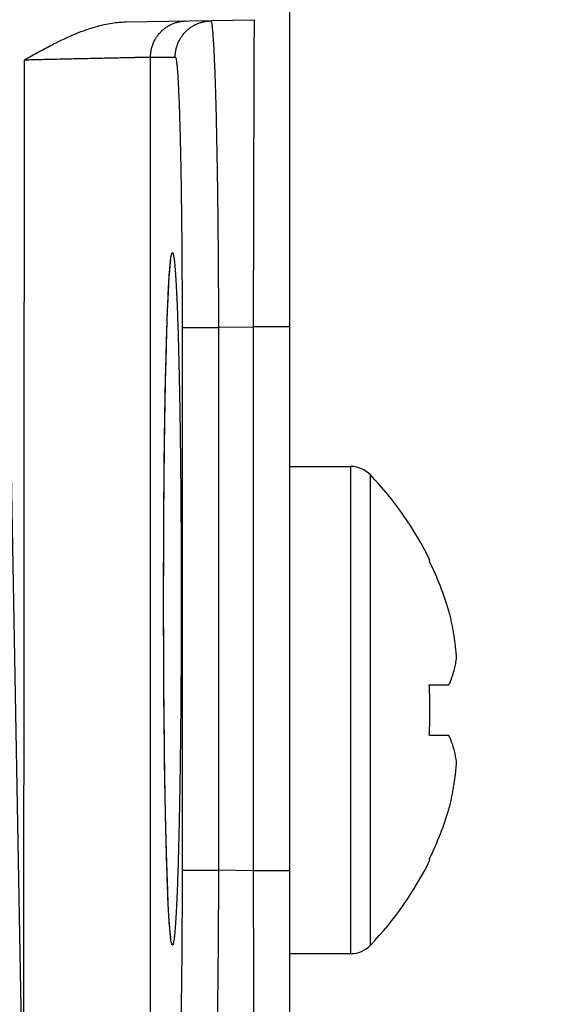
# Model space of a CAD drawing. Header units: inches. Extents: x 0 to 34, y 0 to 22.
# Tile 8 of 38: x 7.697 to 7.996, y 4.413 to 4.959. Entities that reach past the tile are written whole.
import ezdxf

# ---------------------------------------------------------------- set-up
doc = ezdxf.new("R2010")
doc.units = ezdxf.units.IN
doc.header["$LTSCALE"] = 1.87
doc.header["$MEASUREMENT"] = 0
doc.layers.get('0').update_dxf_attribs({"linetype": 'CONTINUOUS'})
doc.layers.add('DIMENSIONS', color=7, linetype='CONTINUOUS')
doc.styles.get("Standard").update_dxf_attribs({"font": 'txt', "width": 0.8})
doc.dimstyles.new('DIMSTYLE_1', dxfattribs={"dimtxt": 0.125, "dimasz": 0.18, "dimexe": 0.18, "dimexo": 0.0625, "dimgap": 0.09, "dimtad": 0, "dimtih": 1, "dimtoh": 1, "dimdec": 3, "dimzin": 4, "dimdsep": 46, "dimtxsty": 'STANDARD', "dimblk": '_FILLED', "dimblk1": '_FILLED', "dimblk2": '_FILLED', "dimcen": 0.09, "dimadec": 0, "dimazin": 0, "dimtp": 0.01, "dimtm": 0.01, "dimtfac": 1, "dimtdec": 3, "dimtofl": 0, "dimtmove": 0, "dimatfit": 3, "dimldrblk": '_FILLED', "dimfxl": 1, "dimtolj": 1, "dimtzin": 4, "dimarcsym": 0})

# ---------------------------------------------------------------- blocks, each defined once
blk = doc.blocks.new('_FILLED')
at = {"color": 0, "linetype": 'BYBLOCK'}
blk.add_solid([(0, 0), (-1, 0.1736111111), (-1, -0.1736111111)], dxfattribs=at)
blk = doc.blocks.new('*D2')
at = {"layer": 'DIMENSIONS', "color": 2, "linetype": 'CONTINUOUS'}
for p, q in [((7.8670761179, 5.2792341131), (9.5641862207, 5.2792341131)), ((9.4391862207, 5.2792341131), (9.4391862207, 4.7310360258)), ((9.4391862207, 3.9547065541), (9.4391862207, 4.4810360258)), ((7.6977421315, 3.9547065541), (9.5641862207, 3.9547065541))]:
    blk.add_line(p, q, dxfattribs=at)
at = {"layer": 'DIMENSIONS', "color": 2, "linetype": 'CONTINUOUS', "xscale": 0.18, "yscale": 0.18, "zscale": 0.18}
for p, rotation in [((9.4391862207, 5.2792341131), 90), ((9.4391862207, 3.9547065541), 270)]:
    blk.add_blockref('_FILLED', p, dxfattribs=dict(at, rotation=rotation))
at = {"layer": 'DIMENSIONS', "color": 2, "linetype": 'CONTINUOUS', "width": 0.8}
for s, p in [('[', (9.4016862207, 4.5435360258)), (']', (10.0016862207, 4.5435360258)), ('1.325', (8.7766862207, 4.5435360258)), ('33.64', (9.5016862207, 4.5435360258))]:
    blk.add_text(s, height=0.125, dxfattribs=at).set_placement(p)

msp = doc.modelspace()

# ---------------------------------------------------------------- linework, layer by layer
at = {"color": 7, "linetype": 'CONTINUOUS'}
for p, q in [((7.8466950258, 4.978334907), (7.8466950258, 4.297104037)), ((7.7559189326, 4.9576540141), (7.8270439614, 4.9588951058)), ((7.6993708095, 4.3388254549), (7.6997313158, 4.9366904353)), ((7.7696875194, 4.9382100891), (7.7833326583, 4.9382100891)), ((7.7696875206, 4.3375179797), (7.7696875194, 4.9382100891)), ((7.7797082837, 4.8111823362), (7.7798512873, 4.8136769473)), ((7.7798512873, 4.8136769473), (7.7799914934, 4.8159093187)), ((7.7799914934, 4.8159093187), (7.7801281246, 4.8178874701)), ((7.7793429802, 4.8037553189), (7.7795631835, 4.8084186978)), ((7.7795631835, 4.8084186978), (7.7797082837, 4.8111823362)), ((7.779121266, 4.7984499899), (7.7793429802, 4.8037553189)), ((7.6993708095, 4.3388254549), (7.6909602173, 4.7997332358)), ((7.7788988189, 4.7924572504), (7.779121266, 4.7984499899)), ((7.7786765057, 4.7857198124), (7.7788988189, 4.7924572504)), ((7.7871408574, 4.7882329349), (7.8072932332, 4.7882329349)), ((7.7871408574, 4.7882329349), (7.7871408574, 4.4874951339)), ((7.8265362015, 4.788560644), (7.8072932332, 4.7882329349)), ((7.8072932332, 4.7882329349), (7.8072932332, 4.487495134)), ((7.8466950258, 4.7885687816), (7.8265362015, 4.7885687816)), ((7.8265362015, 4.788560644), (7.8265362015, 4.4871783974)), ((7.778456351, 4.7781785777), (7.7786765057, 4.7857198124)), ((7.7782403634, 4.7697693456), (7.778456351, 4.7781785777)), ((7.7780299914, 4.7604243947), (7.7782403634, 4.7697693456)), ((7.7778263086, 4.7500768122), (7.7780299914, 4.7604243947)), ((7.7776321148, 4.7386648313), (7.7778263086, 4.7500768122)), ((7.7774509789, 4.7261181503), (7.7776321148, 4.7386648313)), ((7.7772868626, 4.7123682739), (7.7774509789, 4.7261181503)), ((7.7771890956, 4.7025001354), (7.7772868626, 4.7123682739)), ((7.8466950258, 4.7112341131), (7.8806450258, 4.7112341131)), ((7.8806450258, 4.4412341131), (7.8806450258, 4.7112341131)), ((7.8914996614, 4.4458814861), (7.8914996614, 4.7065867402)), ((7.7771023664, 4.6920424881), (7.7771890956, 4.7025001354)), ((7.7770283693, 4.6809736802), (7.7771023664, 4.6920424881)), ((7.7769690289, 4.6692778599), (7.7770283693, 4.6809736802)), ((7.7769269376, 4.6569483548), (7.7769690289, 4.6692778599)), ((7.7769052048, 4.6439894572), (7.7769269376, 4.6569483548)), ((7.7769068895, 4.6299750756), (7.7769052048, 4.6439894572)), ((7.7769410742, 4.6138852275), (7.7769068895, 4.6299750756)), ((7.7770055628, 4.5988140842), (7.7769410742, 4.6138852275)), ((7.7770946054, 4.5847408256), (7.7770055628, 4.5988140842)), ((7.9244800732, 4.5902341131), (7.9349662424, 4.5902341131)), ((7.7772040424, 4.5716210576), (7.7770946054, 4.5847408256)), ((7.7773307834, 4.5593961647), (7.7772040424, 4.5716210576)), ((7.7774721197, 4.5480220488), (7.7773307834, 4.5593961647)), ((7.9349662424, 4.5622341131), (7.9244800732, 4.5622341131)), ((7.7776249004, 4.5375139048), (7.7774721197, 4.5480220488)), ((7.7777857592, 4.5278866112), (7.7776249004, 4.5375139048)), ((7.7779512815, 4.5191367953), (7.7777857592, 4.5278866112)), ((7.7781191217, 4.5112042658), (7.7779512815, 4.5191367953)), ((7.7782883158, 4.504005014), (7.7781191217, 4.5112042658)), ((7.7784588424, 4.4974603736), (7.7782883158, 4.504005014)), ((7.7786305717, 4.4914996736), (7.7784588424, 4.4974603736)), ((7.7788033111, 4.4860592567), (7.7786305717, 4.4914996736)), ((7.7789768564, 4.4810834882), (7.7788033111, 4.4860592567)), ((7.7871408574, 4.4874951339), (7.8072932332, 4.4874951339)), ((7.8265362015, 4.4871783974), (7.8072932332, 4.487495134)), ((7.8466950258, 4.4871592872), (7.8265362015, 4.4871592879)), ((7.7791505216, 4.4765408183), (7.7789768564, 4.4810834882)), ((7.7793234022, 4.4724182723), (7.7791505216, 4.4765408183)), ((7.7794946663, 4.4687020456), (7.7793234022, 4.4724182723)), ((7.7796634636, 4.465377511), (7.7794946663, 4.4687020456)), ((7.7798288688, 4.4624299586), (7.7796634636, 4.465377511)), ((7.779989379, 4.4598516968), (7.7798288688, 4.4624299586)), ((7.7801429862, 4.4576364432), (7.779989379, 4.4598516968)), ((7.7802875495, 4.4557710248), (7.7801429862, 4.4576364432)), ((7.8466950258, 4.4412341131), (7.8806450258, 4.4412341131))]:
    msp.add_line(p, q, dxfattribs=at)
for points in [[(7.7801281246, 4.8178874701), (7.7802602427, 4.8196197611), (7.7803242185, 4.8203957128), (7.7803864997, 4.8211119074), (7.7804468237, 4.8217686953), (7.7805049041, 4.8223665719), (7.7805604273, 4.8229061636), (7.7806130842, 4.823388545), (7.7806626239, 4.8238156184), (7.7807087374, 4.8241890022), (7.7807510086, 4.82450977), (7.7807888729, 4.8247783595), (7.7808215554, 4.824994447), (7.7808479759, 4.8251567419), (7.7808665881, 4.8252626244), (7.7808696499, 4.8252791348)], [(7.7808758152, 4.450417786), (7.7808754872, 4.4504194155), (7.7808663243, 4.450467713), (7.7808467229, 4.4505795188), (7.7808187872, 4.4507519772), (7.7807841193, 4.4509829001), (7.7807439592, 4.4512705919), (7.7806992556, 4.4516139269), (7.7806505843, 4.452013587), (7.7805982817, 4.4524717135), (7.7805425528, 4.452991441), (7.7804835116, 4.4535768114), (7.7804212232, 4.4542325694), (7.7803558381, 4.4549627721), (7.7802875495, 4.4557710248)]]:
    msp.add_lwpolyline(points, dxfattribs=at)
for centre, radius, start, end in [((7.8806450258, 4.6962341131), 0.015, 43.643973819, 90), ((7.7548261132, 4.5762341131), 0.1888689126, 26.0693198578, 43.643973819), ((7.7548261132, 4.5762341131), 0.1883493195, 16.9783668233, 25.7443560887), ((7.7548261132, 4.5762341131), 0.1883493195, 334.2556439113, 343.0216331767), ((7.7548261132, 4.5762341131), 0.1888689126, 316.356026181, 333.9306801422), ((7.8806450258, 4.4562341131), 0.015, 270, 316.356026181)]:
    msp.add_arc(centre, radius, start, end, dxfattribs=at)
for points, knots in [([(7.6997313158, 4.9366904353), (7.7023850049, 4.9381660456), (7.7074734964, 4.94100249), (7.7148540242, 4.9449440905), (7.7216911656, 4.9483167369), (7.7279877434, 4.9510968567), (7.7337500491, 4.9532993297), (7.7389974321, 4.9549732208), (7.7437745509, 4.9561871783), (7.7481345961, 4.957008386), (7.7521359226, 4.957495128), (7.7546937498, 4.9576327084), (7.7559189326, 4.9576540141)], [0, 0, 0, 0, 0.1503809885, 0.2885228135, 0.414351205, 0.5278701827, 0.6292911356, 0.7197279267, 0.8005034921, 0.8732539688, 0.9393115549, 1, 1, 1, 1]), ([(7.769687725, 4.9382100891), (7.769687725, 4.9388570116), (7.7697505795, 4.9401517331), (7.770032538, 4.9420748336), (7.7704995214, 4.9439617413), (7.771147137, 4.9457944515), (7.7719692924, 4.9475557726), (7.7729582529, 4.9492291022), (7.7741047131, 4.9507986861), (7.7753978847, 4.952249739), (7.7768255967, 4.9535685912), (7.7783744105, 4.9547428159), (7.7800297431, 4.9557613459), (7.7817760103, 4.9566145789), (7.7835967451, 4.9572944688), (7.7854748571, 4.9577946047), (7.7873924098, 4.9581102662), (7.7886856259, 4.958195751), (7.7893323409, 4.958207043)], [0, 0, 0, 0, 0.062505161, 0.1250101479, 0.1875147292, 0.2500187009, 0.3125218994, 0.3750242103, 0.4375255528, 0.500025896, 0.5625252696, 0.6250237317, 0.6875213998, 0.7500183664, 0.8125146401, 0.8750102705, 0.9375053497, 1, 1, 1, 1]), ([(7.7833326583, 4.9382100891), (7.7833326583, 4.9388570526), (7.7833955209, 4.9401518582), (7.7836775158, 4.9420750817), (7.7841445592, 4.9439621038), (7.7847922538, 4.9457949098), (7.7856145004, 4.9475562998), (7.7866035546, 4.9492296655), (7.7877501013, 4.9507992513), (7.7890433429, 4.9522502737), (7.7904710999, 4.9535690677), (7.7920199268, 4.9547432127), (7.7936752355, 4.9557616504), (7.7954214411, 4.9566147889), (7.7972420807, 4.9572945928), (7.7991200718, 4.9577946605), (7.8010374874, 4.9581102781), (7.8023306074, 4.9581957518), (7.8029772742, 4.958207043)], [0, 0, 0, 0, 0.0625091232, 0.1250182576, 0.1875269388, 0.25003473, 0.3125412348, 0.3750461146, 0.4375491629, 0.5000502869, 0.5625494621, 0.6250467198, 0.6875421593, 0.7500359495, 0.8125283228, 0.875019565, 0.9375100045, 1, 1, 1, 1]), ([(7.8029772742, 4.958207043), (7.8030934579, 4.9582063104), (7.8032920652, 4.9577340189), (7.8034628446, 4.9570039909), (7.8036860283, 4.9556151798), (7.8038940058, 4.9537751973), (7.8041115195, 4.9513850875), (7.8043249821, 4.9484943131), (7.8045373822, 4.945096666), (7.8047461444, 4.9412087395), (7.8049509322, 4.9368413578), (7.8051508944, 4.9320091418), (7.8053453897, 4.926727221), (7.8055337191, 4.9210121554), (7.8057151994, 4.914881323), (7.8058893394, 4.9083529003), (7.8060556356, 4.9014458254), (7.8062135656, 4.894180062), (7.8063625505, 4.8865771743), (7.8065020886, 4.8786606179), (7.8066317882, 4.8704557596), (7.8067512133, 4.8619892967), (7.8068599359, 4.8532887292), (7.8069575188, 4.8443820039), (7.8070436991, 4.835297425), (7.807118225, 4.8260637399), (7.8071808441, 4.8167101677), (7.8072313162, 4.8072666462), (7.8072694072, 4.7977641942), (7.8072867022, 4.7914130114), (7.8072932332, 4.7882329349)], [0, 0, 0, 0, 0.0020481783, 0.006943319, 0.0148948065, 0.0259145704, 0.0399789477, 0.057047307, 0.077066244, 0.0999715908, 0.1256895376, 0.1541385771, 0.1852291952, 0.2188642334, 0.2549408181, 0.2933533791, 0.3339909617, 0.3767369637, 0.4214676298, 0.4680436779, 0.5163151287, 0.5661245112, 0.6173090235, 0.6697045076, 0.7231455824, 0.7774631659, 0.8324852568, 0.8880381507, 0.9439400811, 1, 1, 1, 1]), ([(7.8270344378, 4.958355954), (7.8270271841, 4.9580875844), (7.827023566, 4.9573732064), (7.8270097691, 4.9560373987), (7.8269988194, 4.9541745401), (7.8269850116, 4.9517910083), (7.8269709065, 4.9488946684), (7.8269556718, 4.9454951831), (7.8269396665, 4.9416038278), (7.8269228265, 4.93723334), (7.8269052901, 4.932397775), (7.826887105, 4.9271124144), (7.8268683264, 4.9213937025), (7.8268489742, 4.9152590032), (7.8268291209, 4.9087264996), (7.8268088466, 4.9018151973), (7.8267882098, 4.8945451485), (7.8267672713, 4.8869379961), (7.8267460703, 4.8790172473), (7.8267246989, 4.8708082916), (7.8267032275, 4.8623378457), (7.826681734, 4.853633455), (7.8266602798, 4.8447231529), (7.8266389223, 4.8356353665), (7.8266177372, 4.8263989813), (7.8265967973, 4.8170433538), (7.826576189, 4.8075985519), (7.826555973, 4.7980943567), (7.8265427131, 4.7917418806), (7.826536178, 4.7885606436)], [0, 0, 0, 0, 0.0047436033, 0.0126202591, 0.0236036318, 0.0376570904, 0.0547339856, 0.0747774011, 0.0977206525, 0.1234879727, 0.1519968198, 0.1831571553, 0.2168715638, 0.2530369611, 0.2915470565, 0.3322899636, 0.3751480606, 0.4199965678, 0.4666954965, 0.5150942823, 0.5650348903, 0.616353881, 0.668886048, 0.7224647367, 0.7769195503, 0.8320771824, 0.8877626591, 0.9437930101, 1, 1, 1, 1]), ([(7.8270439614, 4.9588951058), (7.8270439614, 4.958865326), (7.8270439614, 4.9588057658), (7.8270439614, 4.958716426), (7.8270439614, 4.958656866), (7.8270439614, 4.9586270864)], [0, 0, 0, 0, 0.3333315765, 0.66667018, 1, 1, 1, 1]), ([(7.6997313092, 4.9366794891), (7.7013680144, 4.9367162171), (7.7046363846, 4.9367895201), (7.7095198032, 4.9368987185), (7.7143570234, 4.9370067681), (7.7191207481, 4.9371129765), (7.7237876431, 4.9372167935), (7.7283347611, 4.9373177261), (7.7327395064, 4.9374153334), (7.7369797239, 4.9375090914), (7.7410340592, 4.9375984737), (7.7448826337, 4.9376830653), (7.7485073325, 4.9377625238), (7.7518916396, 4.937836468), (7.7550200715, 4.9379045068), (7.7578777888, 4.9379663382), (7.7604507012, 4.9380217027), (7.7627257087, 4.9380703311), (7.7646910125, 4.9381118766), (7.7663363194, 4.9381462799), (7.7676530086, 4.9381729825), (7.7686342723, 4.9381929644), (7.7692750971, 4.9382037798), (7.7695882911, 4.9382100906), (7.769687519, 4.9382100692)], [0, 0, 0, 0, 0.0701892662, 0.1401623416, 0.2094225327, 0.2776304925, 0.3444515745, 0.4095590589, 0.4726302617, 0.5333456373, 0.5913972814, 0.6464968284, 0.6983880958, 0.7468388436, 0.7916292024, 0.8325472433, 0.8693884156, 0.9019650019, 0.9301074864, 0.9536671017, 0.9725207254, 0.9865706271, 0.995745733, 1, 1, 1, 1]), ([(7.7833326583, 4.9382100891), (7.7834431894, 4.9382091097), (7.7836404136, 4.9377777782), (7.7838080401, 4.9370910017), (7.784026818, 4.9357967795), (7.7842293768, 4.9340662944), (7.7844409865, 4.93181098), (7.7846475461, 4.9290747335), (7.7848518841, 4.9258543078), (7.7850511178, 4.9221678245), (7.7852449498, 4.9180284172), (7.7854325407, 4.9134513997), (7.7856133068, 4.9084500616), (7.7857865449, 4.9030384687), (7.7859516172, 4.8972337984), (7.7861079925, 4.891057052), (7.7862550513, 4.8845317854), (7.7863922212, 4.8776811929), (7.7865189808, 4.8705276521), (7.7866350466, 4.8630925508), (7.7867400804, 4.8553971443), (7.7868336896, 4.8474655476), (7.7869154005, 4.8393272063), (7.7869848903, 4.8310173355), (7.7870419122, 4.822574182), (7.787086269, 4.8140366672), (7.7871178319, 4.8054442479), (7.7871365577, 4.7968368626), (7.7871408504, 4.791098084), (7.7871408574, 4.7882329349)], [0, 0, 0, 0, 0.0022080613, 0.0073617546, 0.0157722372, 0.0275076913, 0.0425550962, 0.0608666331, 0.0823754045, 0.1069960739, 0.1346207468, 0.1651525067, 0.1985037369, 0.2345924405, 0.2733099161, 0.3145047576, 0.3580187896, 0.4036919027, 0.4513798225, 0.5009405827, 0.5522338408, 0.6051178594, 0.659393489, 0.7148138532, 0.7711219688, 0.828058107, 0.8853618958, 0.9427656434, 1, 1, 1, 1]), ([(7.7768981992, 4.6378640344), (7.7768981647, 4.6413813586), (7.7769033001, 4.6484093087), (7.7769253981, 4.6589289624), (7.776962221, 4.6693918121), (7.7770136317, 4.6797619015), (7.77707952, 4.6900064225), (7.7771596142, 4.70009674), (7.7772536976, 4.7100052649), (7.7773615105, 4.7197006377), (7.7774827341, 4.7291475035), (7.7776168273, 4.738309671), (7.7777632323, 4.7471540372), (7.7779214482, 4.7556536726), (7.7780911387, 4.7637878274), (7.7782719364, 4.7715389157), (7.7784632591, 4.7788878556), (7.7786645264, 4.7858133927), (7.7788751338, 4.7922939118), (7.7790945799, 4.7983098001), (7.7793221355, 4.8038435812), (7.7795569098, 4.8088792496), (7.7797983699, 4.8133991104), (7.7800444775, 4.8173878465), (7.7802973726, 4.8208248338), (7.7805195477, 4.8234101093), (7.7806779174, 4.824826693), (7.7807321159, 4.8252947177)], [0, 0, 0, 0, 0.0562731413, 0.1124391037, 0.1683026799, 0.223667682, 0.278350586, 0.3322065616, 0.3851061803, 0.4368826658, 0.4873308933, 0.5362575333, 0.5834824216, 0.628849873, 0.6722653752, 0.7136477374, 0.7528919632, 0.7898796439, 0.8244949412, 0.856627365, 0.8861904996, 0.9131040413, 0.9372776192, 0.9586108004, 0.9770233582, 0.9924609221, 1, 1, 1, 1]), ([(7.7807321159, 4.8252947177), (7.7807672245, 4.8255978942), (7.7808725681, 4.8264878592), (7.7810312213, 4.8278081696), (7.7813490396, 4.8288554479), (7.7814617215, 4.8297246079), (7.7820831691, 4.8297254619), (7.7821961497, 4.8288557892), (7.7825135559, 4.8278090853), (7.7827303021, 4.8260061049), (7.782999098, 4.8237163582), (7.7832475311, 4.8208262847), (7.7835004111, 4.8173895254), (7.7837464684, 4.8134012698), (7.7839879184, 4.8088823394), (7.7842226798, 4.803847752), (7.7844502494, 4.7983143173), (7.7846696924, 4.7922979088), (7.7848803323, 4.7858170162), (7.7850816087, 4.7788927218), (7.7852729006, 4.7715466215), (7.7854536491, 4.7637983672), (7.7856232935, 4.7556655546), (7.785781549, 4.7471653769), (7.7859280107, 4.7383195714), (7.7860621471, 4.7291564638), (7.7861833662, 4.7197101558), (7.7862911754, 4.7100163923), (7.7863852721, 4.7001092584), (7.786465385, 4.6900196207), (7.7865312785, 4.6797755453), (7.7865826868, 4.6694058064), (7.7866195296, 4.6589419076), (7.7866417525, 4.6484174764), (7.786646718, 4.641384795), (7.7866467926, 4.6378640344)], [0, 0, 0, 0, 0.0046533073, 0.0135990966, 0.0196529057, 0.022901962, 0.0242637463, 0.0275101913, 0.0335645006, 0.0425098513, 0.0543445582, 0.0690523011, 0.0865959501, 0.1069217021, 0.1299493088, 0.1555862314, 0.1837514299, 0.2143736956, 0.2473622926, 0.2825996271, 0.3199736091, 0.3593857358, 0.4007477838, 0.4439789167, 0.4889867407, 0.5356136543, 0.5836783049, 0.6330001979, 0.6833966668, 0.7347116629, 0.7868137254, 0.8395628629, 0.8927922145, 0.9463287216, 1, 1, 1, 1]), ([(7.9240480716, 4.6589430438), (7.9241280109, 4.6589969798), (7.9242559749, 4.6590832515), (7.9244000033, 4.6591802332), (7.9244640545, 4.6592233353), (7.9244800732, 4.6592341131)], [0, 0, 0, 0, 0.5553742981, 0.8888080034, 1, 1, 1, 1]), ([(7.9244800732, 4.6580448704), (7.9244323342, 4.6581447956), (7.9243366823, 4.6583445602), (7.9241926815, 4.6586439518), (7.9240963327, 4.6588433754), (7.9240480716, 4.6589430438)], [0, 0, 0, 0, 0.3333410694, 0.6666743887, 1, 1, 1, 1]), ([(7.7807358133, 4.4504019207), (7.7806803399, 4.450880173), (7.7805205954, 4.4523065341), (7.7802974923, 4.4549019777), (7.7800445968, 4.4583389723), (7.7797985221, 4.4623275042), (7.7795570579, 4.4668466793), (7.7793222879, 4.471881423), (7.7790947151, 4.4774149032), (7.7788752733, 4.4834312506), (7.7786646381, 4.489911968), (7.7784633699, 4.49683595), (7.778272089, 4.5041816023), (7.7780913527, 4.5119293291), (7.7779217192, 4.5200616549), (7.7777634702, 4.5285615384), (7.7776170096, 4.5374073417), (7.77748287, 4.546570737), (7.7773616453, 4.5560175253), (7.7772538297, 4.5657118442), (7.7771597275, 4.5756195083), (7.777079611, 4.5857095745), (7.777013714, 4.5959539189), (7.7769623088, 4.606323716), (7.7769254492, 4.6167874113), (7.7769032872, 4.6273113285), (7.7768981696, 4.6343435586), (7.7768981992, 4.6378640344)], [0, 0, 0, 0, 0.0077002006, 0.0231342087, 0.0415445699, 0.0628744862, 0.0870393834, 0.1139417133, 0.1434963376, 0.1756287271, 0.2102436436, 0.2472174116, 0.2864323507, 0.3277854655, 0.3711847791, 0.4165464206, 0.4637743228, 0.5127028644, 0.5631410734, 0.6148989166, 0.6677841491, 0.7216326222, 0.7763061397, 0.8316575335, 0.8875114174, 0.9436859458, 1, 1, 1, 1]), ([(7.7866467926, 4.6378640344), (7.7866467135, 4.6343469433), (7.7866417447, 4.6273193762), (7.7866195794, 4.6168001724), (7.7865827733, 4.606337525), (7.7865313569, 4.595967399), (7.7864654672, 4.5857226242), (7.7863853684, 4.5756318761), (7.7862912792, 4.5657228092), (7.7861834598, 4.5560268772), (7.7860622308, 4.5465795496), (7.7859281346, 4.5374171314), (7.7857817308, 4.5285728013), (7.7856235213, 4.5200734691), (7.785453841, 4.51193978), (7.7852730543, 4.5041891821), (7.7850817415, 4.4968406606), (7.7848804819, 4.4899154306), (7.7846698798, 4.4834351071), (7.7844504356, 4.4774193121), (7.7842228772, 4.4718855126), (7.7839880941, 4.4668497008), (7.7837466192, 4.4623295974), (7.7835004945, 4.4583405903), (7.7832475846, 4.4549033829), (7.782999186, 4.4520129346), (7.7827303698, 4.449722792), (7.7825137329, 4.4479199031), (7.782195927, 4.4468726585), (7.7820832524, 4.4460035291), (7.7814618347, 4.4460026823), (7.7813488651, 4.4468723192), (7.7810314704, 4.4479189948), (7.780874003, 4.4492289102), (7.7807698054, 4.4501088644), (7.7807358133, 4.4504019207)], [0, 0, 0, 0, 0.0536240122, 0.1071471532, 0.1603833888, 0.2131457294, 0.2652591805, 0.3165855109, 0.3670010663, 0.4163464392, 0.4644254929, 0.5110533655, 0.5560579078, 0.5992906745, 0.6406624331, 0.6800966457, 0.7174936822, 0.7527409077, 0.785727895, 0.8163491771, 0.8445224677, 0.870171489, 0.893210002, 0.9135417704, 0.9310898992, 0.9458023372, 0.9576411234, 0.9665881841, 0.9726427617, 0.9758921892, 0.9772541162, 0.9805009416, 0.9865560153, 0.9955026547, 1, 1, 1, 1]), ([(7.9391862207, 4.6052411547), (7.939124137, 4.6061747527), (7.9389817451, 4.6080319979), (7.9387128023, 4.6108064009), (7.9383892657, 4.6135684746), (7.9380086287, 4.6163383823), (7.9375661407, 4.6191396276), (7.9370539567, 4.6220013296), (7.9364603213, 4.6249585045), (7.935769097, 4.6280500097), (7.9352476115, 4.6301537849), (7.9349662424, 4.6312341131)], [0, 0, 0, 0, 0.1064386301, 0.2118790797, 0.317069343, 0.4227731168, 0.5299178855, 0.6396619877, 0.7534637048, 0.8730044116, 1, 1, 1, 1]), ([(7.9349662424, 4.5902341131), (7.9352519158, 4.5908673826), (7.9357797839, 4.5920974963), (7.9364797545, 4.5939095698), (7.9370762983, 4.595632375), (7.9375875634, 4.5972904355), (7.9380267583, 4.5989055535), (7.9384027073, 4.600495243), (7.9387210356, 4.6020738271), (7.9389850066, 4.603653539), (7.9391251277, 4.6047107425), (7.9391862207, 4.6052411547)], [0, 0, 0, 0, 0.1331661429, 0.2565125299, 0.3722806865, 0.482563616, 0.5890369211, 0.6930530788, 0.7956272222, 0.8976570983, 1, 1, 1, 1]), ([(7.9240480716, 4.5901850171), (7.9240962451, 4.5901904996), (7.9241924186, 4.5902014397), (7.9243364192, 4.5902178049), (7.9244322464, 4.5902286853), (7.9244800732, 4.5902341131)], [0, 0, 0, 0, 0.3345431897, 0.6678768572, 1, 1, 1, 1]), ([(7.9240480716, 4.5622832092), (7.9241631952, 4.5641401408), (7.9243475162, 4.5678581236), (7.9244858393, 4.5734411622), (7.9244858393, 4.5790270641), (7.9243475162, 4.5846101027), (7.9241631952, 4.5883280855), (7.9240480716, 4.5901850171)], [0, 0, 0, 0, 0.1999177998, 0.3999543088, 0.6000456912, 0.8000822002, 1, 1, 1, 1]), ([(7.9244800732, 4.5622341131), (7.9244322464, 4.562239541), (7.9243364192, 4.5622504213), (7.9241924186, 4.5622667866), (7.9240962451, 4.5622777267), (7.9240480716, 4.5622832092)], [0, 0, 0, 0, 0.3321231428, 0.6654568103, 1, 1, 1, 1]), ([(7.9391862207, 4.5472270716), (7.9391239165, 4.5477679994), (7.9389808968, 4.548844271), (7.938711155, 4.5504492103), (7.9383867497, 4.5520463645), (7.9380052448, 4.5536473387), (7.9375619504, 4.5552657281), (7.9370491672, 4.5569180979), (7.9364552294, 4.5586246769), (7.9357640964, 4.5604079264), (7.9352456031, 4.5616148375), (7.9349662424, 4.5622341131)], [0, 0, 0, 0, 0.1043718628, 0.2080663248, 0.3118961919, 0.4167098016, 0.5234792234, 0.6334800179, 0.748278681, 0.8697765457, 1, 1, 1, 1]), ([(7.9349662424, 4.5212341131), (7.9352539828, 4.5223389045), (7.9357848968, 4.5244831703), (7.9364848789, 4.5276243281), (7.9370810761, 4.5306094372), (7.9375917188, 4.5334808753), (7.9380300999, 4.5362763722), (7.9384051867, 4.5390267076), (7.9387226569, 4.5417566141), (7.9389858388, 4.5444873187), (7.9391253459, 4.5463116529), (7.9391862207, 4.5472270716)], [0, 0, 0, 0, 0.1298713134, 0.2512633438, 0.3660664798, 0.4761302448, 0.5830132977, 0.6879407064, 0.7918779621, 0.8956339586, 1, 1, 1, 1]), ([(7.9240480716, 4.4935251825), (7.9240963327, 4.4936248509), (7.9241926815, 4.4938242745), (7.9243366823, 4.4941236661), (7.9244323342, 4.4943234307), (7.9244800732, 4.4944233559)], [0, 0, 0, 0, 0.3333256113, 0.6666589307, 1, 1, 1, 1]), ([(7.9244800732, 4.4932341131), (7.9244640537, 4.4932448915), (7.9244000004, 4.493287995), (7.924255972, 4.4933849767), (7.9241280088, 4.4934712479), (7.9240480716, 4.4935251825)], [0, 0, 0, 0, 0.1111977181, 0.4446399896, 1, 1, 1, 1]), ([(7.7871408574, 4.4874951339), (7.7871408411, 4.48463153), (7.7871365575, 4.4788962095), (7.787117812, 4.4702943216), (7.7870863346, 4.4617081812), (7.7870420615, 4.4531775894), (7.7869851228, 4.4447418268), (7.7869157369, 4.4364391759), (7.7868341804, 4.4283071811), (7.7867407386, 4.420380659), (7.7866358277, 4.4126888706), (7.7865198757, 4.4052557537), (7.7863932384, 4.398102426), (7.7862562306, 4.3912506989), (7.7861092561, 4.384723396), (7.7859529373, 4.3785439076), (7.7857878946, 4.3727353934), (7.7856147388, 4.3673191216), (7.7854339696, 4.3623127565), (7.7852463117, 4.3577307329), (7.7850523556, 4.3535859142), (7.7848530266, 4.3498936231), (7.7846485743, 4.3466676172), (7.7844418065, 4.3439267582), (7.7842299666, 4.3416675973), (7.7840272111, 4.3399342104), (7.7838084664, 4.3386373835), (7.7836407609, 4.3379505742), (7.783443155, 4.3375183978), (7.7833326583, 4.3375179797)], [0, 0, 0, 0, 0.0572034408, 0.1145689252, 0.1718319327, 0.2287215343, 0.2849785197, 0.3403487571, 0.3945812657, 0.44743159, 0.4987001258, 0.5482468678, 0.5959337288, 0.6416174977, 0.6851444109, 0.7263562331, 0.7650984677, 0.8012220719, 0.834606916, 0.8651704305, 0.8928296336, 0.9174920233, 0.9390405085, 0.9573817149, 0.9724525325, 0.9842099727, 0.9926378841, 0.9977926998, 1, 1, 1, 1]), ([(7.8072932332, 4.487495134), (7.8072866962, 4.4843170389), (7.8072694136, 4.4779698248), (7.8072313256, 4.4684734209), (7.807180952, 4.4590364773), (7.8071184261, 4.4496905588), (7.8070440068, 4.4404660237), (7.8069579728, 4.431392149), (7.8068606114, 4.4224975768), (7.8067521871, 4.4138102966), (7.8066330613, 4.4053573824), (7.8065036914, 4.3971649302), (7.8063644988, 4.3892580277), (7.8062158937, 4.3816607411), (7.8060582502, 4.3743958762), (7.8058921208, 4.3674849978), (7.8057180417, 4.3609485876), (7.8055365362, 4.3548063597), (7.8053481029, 4.3490775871), (7.8051533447, 4.3437809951), (7.8049530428, 4.3389345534), (7.8047478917, 4.3345545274), (7.8045388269, 4.3306561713), (7.8043261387, 4.327250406), (7.8041124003, 4.3243536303), (7.8038946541, 4.3219591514), (7.8036864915, 4.3201164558), (7.80346321, 4.3187253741), (7.8032922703, 4.317995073), (7.8030935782, 4.3175214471), (7.8029772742, 4.3175210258)], [0, 0, 0, 0, 0.0560249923, 0.1118918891, 0.1674081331, 0.22238595, 0.2766495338, 0.3300275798, 0.3823513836, 0.4334563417, 0.4831826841, 0.5313778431, 0.5778944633, 0.6225905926, 0.6653317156, 0.7059927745, 0.7444537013, 0.78059918, 0.8143177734, 0.8454975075, 0.874032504, 0.8998261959, 0.9227927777, 0.94285868, 0.9599618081, 0.9740508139, 0.9850869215, 0.9930486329, 0.9979497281, 1, 1, 1, 1]), ([(7.8265361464, 4.4871783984), (7.8265426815, 4.4839979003), (7.8265559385, 4.4776484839), (7.8265761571, 4.4681495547), (7.826596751, 4.4587117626), (7.8266176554, 4.449363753), (7.8266388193, 4.4401361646), (7.8266601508, 4.4310585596), (7.826681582, 4.4221598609), (7.8267030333, 4.4134683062), (7.826724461, 4.4050111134), (7.8267457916, 4.3968144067), (7.8267669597, 4.3889032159), (7.8267878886, 4.3813015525), (7.8268085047, 4.3740322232), (7.8268287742, 4.3671168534), (7.826848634, 4.3605760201), (7.8268680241, 4.3544295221), (7.8268868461, 4.3486966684), (7.8269050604, 4.3433962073), (7.8269226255, 4.3385460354), (7.8269394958, 4.3341625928), (7.8269555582, 4.330260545), (7.8269708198, 4.3268526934), (7.8269849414, 4.3239500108), (7.8269987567, 4.3215617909), (7.8270097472, 4.3196955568), (7.8270235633, 4.3183573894), (7.827027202, 4.317641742), (7.8270344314, 4.3173728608)], [0, 0, 0, 0, 0.0561905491, 0.112176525, 0.1678196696, 0.2229301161, 0.2773299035, 0.3308455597, 0.3833062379, 0.4345452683, 0.4844012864, 0.5327214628, 0.5793584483, 0.6241702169, 0.6670219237, 0.707787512, 0.7463458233, 0.7825805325, 0.8163793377, 0.8476297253, 0.876225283, 0.9020687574, 0.925073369, 0.9451640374, 0.9622765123, 0.9763561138, 0.9873580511, 0.9952476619, 1, 1, 1, 1])]:
    msp.add_open_spline(points, degree=3, knots=knots, dxfattribs=at)
msp.add_open_spline([(7.8270440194, 4.9586270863), (7.8270399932, 4.9585367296), (7.8270368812, 4.9584463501), (7.8270344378, 4.958355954)], degree=3, dxfattribs=at)

# ---------------------------------------------------------------- dimensions: what is measured, and where the dimension line sits
at = {"layer": 'DIMENSIONS', "color": 2, "linetype": 'CONTINUOUS'}
dim = msp.add_linear_dim(base=(9.4391862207, 3.9547065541), p1=(7.8670761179, 5.2792341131), p2=(7.6977421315, 3.9547065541), angle=270, dimstyle='DIMSTYLE_1', dxfattribs=at)
dim.commit()
dim.dimension.update_dxf_attribs({"geometry": '*D2', "text_midpoint": (9.4391862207, 4.6060360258), "dimtype": 160})

doc.saveas('drawing.dxf')
